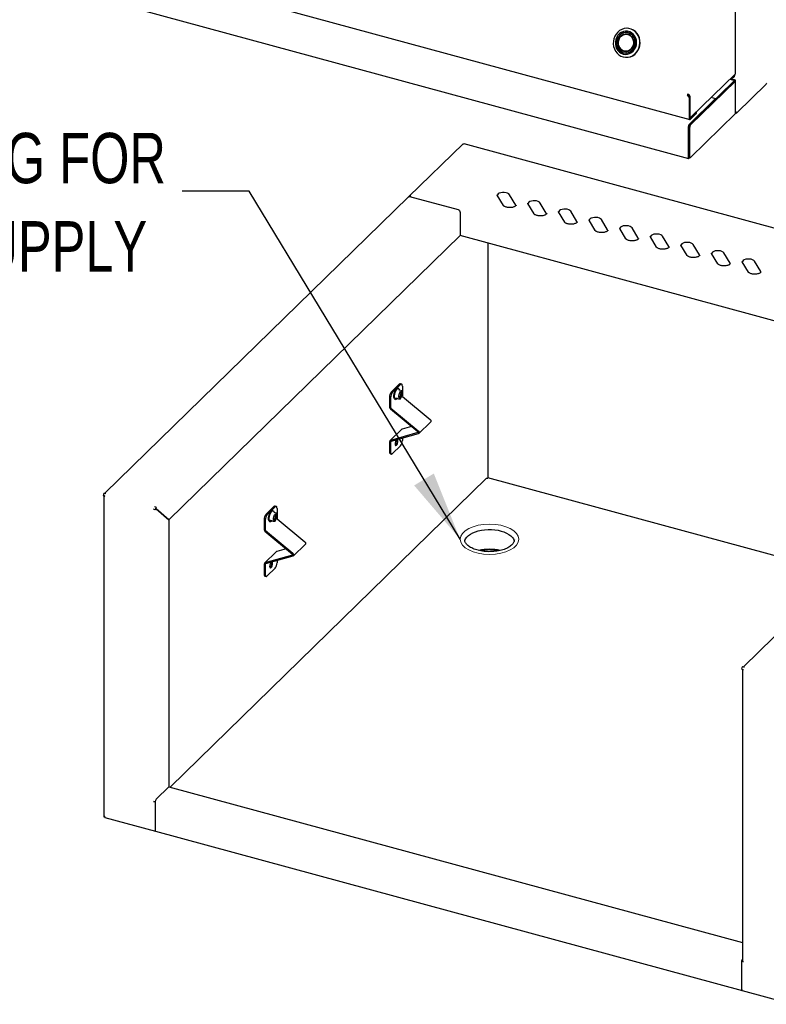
# Model space of a CAD drawing. Header units: inches. Extents: x 35 to 165, y 14 to 115.
# Tile 32 of 48: x 124 to 141, y 62 to 84. Entities that reach past the tile are written whole.
import ezdxf

# ---------------------------------------------------------------- set-up
doc = ezdxf.new("R2010")
doc.units = ezdxf.units.IN
doc.header["$LTSCALE"] = 12
doc.header["$MEASUREMENT"] = 0
doc.layers.add('FORMAT', color=7, linetype='Continuous')
doc.styles.add('SLDTEXTSTYLE0', font='TXT', dxfattribs={"width": 0.75})
doc.dimstyles.new('SLDDIMSTYLE2', dxfattribs={"dimtxt": 0.18, "dimasz": 1.56, "dimexe": 0, "dimexo": 0.0625, "dimgap": 0, "dimtad": 0, "dimtih": 1, "dimtoh": 1, "dimdec": 0, "dimrnd": 1e-09, "dimzin": 0, "dimdsep": 46, "dimlunit": 5, "dimtxsty": 'Standard', "dimsah": 1, "dimcen": 0.09, "dimadec": 0, "dimazin": 0, "dimtfac": 1.56, "dimtdec": 0, "dimtofl": 0, "dimtmove": 0, "dimatfit": 3, "dimfxl": 0, "dimfrac": 2, "dimtolj": 1, "dimtzin": 0, "dimarcsym": 0})

# ---------------------------------------------------------------- blocks, each defined once
blk = doc.blocks.new('SW_NOTE_0_12')
at = {"layer": 'FORMAT', "color": 0, "char_height": 1.125, "attachment_point": 3, "style": 'SLDTEXTSTYLE0'}
for s, insert in [('%%c', (-14.536, 1.299)), ('1-1/2 OPENING FOR', (-0.363, 1.299)), ('ELECTRICAL SUPPLY', (-0.782, -0.673))]:
    blk.add_mtext(s, dxfattribs=dict(at, insert=insert))

msp = doc.modelspace()

# ---------------------------------------------------------------- hatches: boundary and pattern name
at = {"layer": 'FORMAT'}
h = msp.add_hatch(dxfattribs=at)
h.set_pattern_fill('ANSI31', color=256, scale=0.75, style=0)
edge = h.paths.add_edge_path(flags=0)
edge.add_ellipse((134.6969, 72.8223), major_axis=(0.6563, 0), ratio=0.5150381, start_angle=0, end_angle=0)

# ---------------------------------------------------------------- linework, layer by layer
at = {"color": 7, "linetype": 'Continuous', "lineweight": 25}
for p, q in [((124.908, 86.0729), (139.1692, 82.197)), ((124.9303, 85.1871), (139.1411, 81.3249)), ((140.1912, 83.2251), (140.1912, 85.0419)), ((137.7975, 84.1381), (137.7639, 84.1409)), ((137.7899, 84.235), (137.7857, 84.2354)), ((137.8175, 84.0905), (137.7956, 84.0973)), ((137.8306, 84.0858), (137.8175, 84.0905)), ((137.7254, 83.6848), (137.759, 83.682)), ((137.7311, 83.5881), (137.7353, 83.5877)), ((137.7324, 83.6845), (137.7462, 83.6813)), ((137.745, 83.7211), (137.7539, 83.7185)), ((137.764, 83.7225), (137.7867, 83.7256)), ((137.7867, 83.7256), (137.8004, 83.728)), ((140.1861, 83.2144), (139.1966, 82.2487)), ((140.1452, 83.138), (140.1589, 83.1513)), ((140.154, 83.1831), (140.154, 83.1602)), ((140.1676, 83.1964), (140.1676, 83.1736)), ((139.1638, 82.0833), (140.1639, 83.0594)), ((139.189, 82.0764), (140.1891, 83.0525)), ((140.1577, 83.0698), (140.064, 83.0953)), ((140.171, 83.0828), (140.0773, 83.1082)), ((140.1034, 83.1338), (140.1125, 83.1313)), ((140.1942, 82.3397), (140.1942, 83.063)), ((140.2193, 82.3469), (140.8796, 82.9914)), ((139.121, 82.7446), (139.1347, 82.7579)), ((139.1602, 82.696), (139.121, 82.7446)), ((139.1471, 82.7425), (139.1738, 82.7094)), ((139.1489, 82.736), (139.1748, 82.7289)), ((139.1738, 82.7094), (139.1602, 82.696)), ((139.1738, 82.7094), (139.1738, 82.2329)), ((139.1748, 82.2675), (139.1748, 82.7289)), ((139.1553, 82.0877), (139.7388, 82.6572)), ((139.1602, 82.696), (139.1602, 82.2195)), ((139.7502, 82.6619), (139.6484, 82.6896)), ((139.1808, 82.2268), (139.3133, 82.3562)), ((139.1808, 82.2018), (139.3133, 82.3311)), ((139.189, 81.3532), (140.1891, 82.3293)), ((139.3187, 82.3423), (139.3187, 82.3674)), ((139.1738, 82.2465), (139.1843, 82.2437)), ((139.135, 82.0306), (139.135, 81.3402)), ((139.142, 82.0217), (139.142, 81.3789)), ((139.1672, 82.0149), (139.1672, 81.372)), ((134.105, 81.6547), (132.897, 80.4756)), ((149.4839, 77.4825), (134.1313, 81.6551)), ((139.1483, 81.3568), (139.1483, 81.3532)), ((139.1496, 81.3545), (139.1496, 81.3558)), ((139.1515, 81.355), (139.1768, 81.3481)), ((135.0077, 80.2769), (134.8692, 80.5076)), ((135.2819, 80.2884), (135.1435, 80.5191)), ((132.8885, 80.4673), (126.1079, 73.8492)), ((134.0027, 80.1789), (132.9189, 80.4735)), ((135.2874, 80.2747), (135.2819, 80.2884)), ((135.6917, 80.091), (135.5533, 80.3217)), ((135.966, 80.1025), (135.8275, 80.3332)), ((134.0412, 80.1311), (134.0412, 79.6059)), ((135.9715, 80.0888), (135.966, 80.1025)), ((136.3758, 79.9051), (136.2373, 80.1358)), ((136.65, 79.9166), (136.5116, 80.1473)), ((136.6555, 79.9029), (136.65, 79.9166)), ((137.0598, 79.7192), (136.9213, 79.9499)), ((137.3341, 79.7307), (137.1956, 79.9613)), ((137.3396, 79.717), (137.3341, 79.7307)), ((137.7438, 79.5333), (137.6054, 79.764)), ((138.0181, 79.5448), (137.8797, 79.7754)), ((134.0412, 79.6059), (127.5362, 73.2569)), ((146.7105, 76.1627), (134.0412, 79.6059)), ((134.6574, 79.4384), (134.6574, 74.1885)), ((138.0236, 79.5311), (138.0181, 79.5448)), ((138.4279, 79.3474), (138.2894, 79.578)), ((138.7021, 79.3589), (138.5637, 79.5895)), ((139.3862, 79.173), (139.2477, 79.4036)), ((138.7076, 79.3451), (138.7021, 79.3589)), ((139.1119, 79.1615), (138.9735, 79.3921)), ((139.796, 78.9756), (139.6575, 79.2062)), ((140.0702, 78.9871), (139.9318, 79.2177)), ((139.3917, 79.1592), (139.3862, 79.173)), ((140.0757, 78.9733), (140.0702, 78.9871)), ((140.48, 78.7897), (140.3416, 79.0203)), ((140.7543, 78.8012), (140.6158, 79.0318)), ((140.7598, 78.7874), (140.7543, 78.8012)), ((147.1497, 76.5914), (140.3691, 69.9733)), ((132.5063, 76.1146), (132.6813, 76.2854)), ((132.5315, 76.1077), (132.7065, 76.2785)), ((132.6664, 76.1918), (132.6525, 76.1956)), ((132.746, 76.1369), (132.6784, 76.1553)), ((132.7311, 76.2886), (132.7059, 76.2955)), ((132.7488, 76.046), (132.7488, 76.1333)), ((132.7503, 76.2409), (132.7503, 76.0213)), ((132.4626, 75.9915), (132.4626, 75.772)), ((132.4878, 75.9847), (132.4878, 75.7651)), ((132.5856, 75.9495), (132.5995, 75.9458)), ((132.5937, 75.9806), (132.5941, 75.9804)), ((132.5942, 75.9805), (132.6618, 75.9621)), ((132.6625, 75.962), (132.7036, 75.9585)), ((132.7073, 75.9606), (132.7484, 76.0444)), ((132.7569, 76.0084), (133.3692, 75.4994)), ((132.4818, 75.7344), (133.094, 75.2255)), ((132.4944, 75.7522), (133.1066, 75.2432)), ((133.1178, 75.185), (133.3803, 75.4412)), ((132.7332, 75.2768), (132.4707, 75.0206)), ((132.9525, 75.3431), (132.7443, 75.2832)), ((132.4626, 74.9999), (132.4626, 74.7804)), ((133.094, 75.2032), (132.4818, 75.027)), ((133.1066, 75.1786), (132.4944, 75.0024)), ((132.6266, 75.0254), (132.6247, 75.0399)), ((132.7503, 75.076), (132.7503, 75.0298)), ((132.4878, 74.9931), (132.4878, 74.7735)), ((132.5315, 74.7359), (132.7065, 74.9067)), ((132.59, 74.9251), (132.5938, 74.9284)), ((132.5938, 74.9284), (132.5985, 74.9337)), ((132.4817, 74.7326), (132.5069, 74.7258)), ((134.6287, 74.1838), (127.5614, 67.2858)), ((142.5076, 72.0605), (134.663, 74.1925)), ((126.0679, 73.7974), (126.1064, 73.787)), ((126.0832, 73.7933), (126.0832, 66.6233)), ((126.0882, 73.8545), (126.1267, 73.8441)), ((127.2287, 73.482), (127.1902, 73.4924)), ((127.249, 73.5391), (127.2105, 73.5495)), ((127.242, 73.4949), (127.2287, 73.482)), ((127.2421, 73.4955), (127.249, 73.4995)), ((127.249, 73.4995), (127.2427, 73.5012)), ((127.2502, 73.503), (127.2436, 73.5048)), ((127.2502, 73.503), (127.2477, 73.5146)), ((127.249, 73.5146), (127.249, 73.5391)), ((127.249, 73.4995), (127.535, 73.2534)), ((127.5362, 73.2569), (127.2502, 73.503)), ((129.7061, 73.3815), (129.8812, 73.5523)), ((129.7314, 73.3747), (129.9064, 73.5455)), ((129.8662, 73.4588), (129.8523, 73.4626)), ((129.931, 73.5556), (129.9057, 73.5624)), ((129.9501, 73.5078), (129.9501, 73.2883)), ((127.5362, 73.2569), (127.5285, 73.259)), ((127.535, 73.2534), (127.535, 67.293)), ((129.6624, 73.2584), (129.6624, 73.0389)), ((129.6876, 73.2516), (129.6876, 73.032)), ((129.7935, 73.2475), (129.794, 73.2474)), ((129.794, 73.2475), (129.8617, 73.2291)), ((129.9459, 73.4038), (129.8782, 73.4222)), ((129.9071, 73.2276), (129.9483, 73.3113)), ((129.9486, 73.313), (129.9486, 73.4002)), ((129.9568, 73.2753), (130.569, 72.7664)), ((129.7854, 73.2165), (129.7994, 73.2127)), ((129.8623, 73.229), (129.9034, 73.2255)), ((129.6816, 73.0014), (130.2939, 72.4924)), ((129.6942, 73.0191), (130.3065, 72.5101)), ((134.142, 72.8047), (134.1419, 72.8094)), ((130.1523, 72.6101), (129.9441, 72.5502)), ((130.3176, 72.4519), (130.5801, 72.7082)), ((129.933, 72.5438), (129.6705, 72.2875)), ((130.2939, 72.4701), (129.6816, 72.2939)), ((130.3065, 72.4455), (129.6942, 72.2694)), ((129.6624, 72.2669), (129.6624, 72.0473)), ((129.6876, 72.26), (129.6876, 72.0405)), ((129.7314, 72.0028), (129.9064, 72.1736)), ((129.7899, 72.1921), (129.7937, 72.1954)), ((129.7937, 72.1954), (129.7984, 72.2006)), ((129.8265, 72.2924), (129.8245, 72.3068)), ((129.9501, 72.343), (129.9501, 72.2967)), ((129.6816, 71.9996), (129.7068, 71.9927)), ((140.3495, 69.9786), (140.3879, 69.9682)), ((140.3292, 69.9215), (140.3676, 69.9111)), ((140.3444, 69.9174), (140.3444, 63.4031)), ((127.249, 67.0139), (127.535, 67.293)), ((127.535, 67.293), (140.3444, 63.8117)), ((127.2287, 66.9542), (127.1902, 66.9647)), ((127.2287, 66.9568), (127.2287, 66.3242)), ((127.2287, 66.9542), (127.2287, 66.3242)), ((126.0882, 66.6222), (126.1134, 66.6153)), ((126.1053, 66.6098), (127.2376, 66.302)), ((127.2376, 66.302), (140.338, 62.7416)), ((140.3425, 63.4068), (140.3292, 63.3938)), ((140.3292, 62.7638), (140.3292, 63.3964)), ((140.3676, 63.3833), (140.3292, 63.3938)), ((140.3292, 62.7638), (140.3292, 63.3938)), ((140.3425, 63.4068), (140.3425, 63.4093)), ((140.3444, 63.4062), (140.3425, 63.4068)), ((140.338, 62.7416), (141.4704, 62.4339))]:
    msp.add_line(p, q, dxfattribs=at)
at = {"color": 7, "linetype": 'Continuous', "lineweight": 25, "flags": 128}
for points in [[(137.6826, 83.5966), (137.7351, 83.5877), (137.7884, 83.5893), (137.8407, 83.6012), (137.8903, 83.6231), (137.9357, 83.6542), (137.9754, 83.6936), (138.0082, 83.7401), (138.0329, 83.792), (138.0488, 83.8478), (138.0553, 83.9057), (138.0523, 83.9638), (138.0399, 84.0201), (138.0184, 84.073), (137.9886, 84.1207), (137.9513, 84.1617), (137.9079, 84.1947), (137.8596, 84.2185), (137.8081, 84.2325), (137.755, 84.2362), (137.7021, 84.2295), (137.6509, 84.2125), (137.6031, 84.1859), (137.5604, 84.1504), (137.524, 84.1073), (137.4952, 84.0579), (137.4748, 84.0038), (137.4636, 83.9468), (137.4618, 83.8886), (137.4695, 83.8311), (137.4866, 83.7763), (137.5123, 83.7258), (137.546, 83.6813), (137.5865, 83.6441), (137.6325, 83.6156), (137.6826, 83.5966)], [(137.6841, 83.6611), (137.7316, 83.6536), (137.7795, 83.6569), (137.8261, 83.6705), (137.8693, 83.6942), (137.9075, 83.7267), (137.9389, 83.7669), (137.9624, 83.8131), (137.977, 83.8633), (137.9821, 83.9156), (137.9775, 83.9677), (137.9633, 84.0177), (137.9402, 84.0633), (137.909, 84.1027), (137.8712, 84.1344), (137.8282, 84.1571), (137.7817, 84.1697), (137.7337, 84.1718), (137.6862, 84.1633), (137.6411, 84.1446), (137.6002, 84.1163), (137.5652, 84.0798), (137.5376, 84.0364), (137.5185, 83.9879), (137.5086, 83.9364), (137.5084, 83.8839), (137.5178, 83.8326), (137.5366, 83.7846), (137.5638, 83.7418), (137.5985, 83.7061), (137.6391, 83.6788), (137.6841, 83.6611)], [(137.6906, 83.688), (137.7359, 83.6813), (137.7817, 83.6854), (137.8257, 83.7001), (137.8659, 83.7248), (137.9005, 83.7583), (137.9277, 83.799), (137.9464, 83.8451), (137.9557, 83.8943), (137.9551, 83.9443), (137.9447, 83.9929), (137.9249, 84.0378), (137.8967, 84.0768), (137.8614, 84.1082), (137.8206, 84.1304), (137.7763, 84.1424), (137.7305, 84.1437), (137.6853, 84.1343), (137.643, 84.1144), (137.6054, 84.0852), (137.5743, 84.0478), (137.5511, 84.0042), (137.5371, 83.9563), (137.5327, 83.9064), (137.5382, 83.8568), (137.5534, 83.8098), (137.5776, 83.7676), (137.6095, 83.7322), (137.6478, 83.7052), (137.6906, 83.688)], [(137.6913, 83.6909), (137.736, 83.6842), (137.7812, 83.6883), (137.8246, 83.7028), (137.8644, 83.7272), (137.8985, 83.7603), (137.9254, 83.8005), (137.9439, 83.8459), (137.953, 83.8945), (137.9525, 83.9439), (137.9422, 83.9919), (137.9226, 84.0362), (137.8948, 84.0747), (137.8599, 84.1057), (137.8196, 84.1276), (137.7759, 84.1395), (137.7307, 84.1408), (137.6861, 84.1314), (137.6443, 84.1119), (137.6071, 84.083), (137.5764, 84.0461), (137.5536, 84.0031), (137.5397, 83.9558), (137.5354, 83.9065), (137.5409, 83.8575), (137.5559, 83.8111), (137.5797, 83.7694), (137.6112, 83.7345), (137.649, 83.7079), (137.6913, 83.6909)], [(137.699, 83.7231), (137.7402, 83.7174), (137.7815, 83.7222), (137.8209, 83.7373), (137.8562, 83.7618), (137.8855, 83.7945), (137.9071, 83.8336), (137.92, 83.877), (137.9235, 83.9222), (137.9173, 83.967), (137.9018, 84.0089), (137.8779, 84.0456), (137.8467, 84.0751), (137.8101, 84.0959), (137.7699, 84.1068), (137.7284, 84.1073), (137.6877, 84.0972), (137.6502, 84.0773), (137.6177, 84.0485), (137.592, 84.0123), (137.5746, 83.9708), (137.5664, 83.9262), (137.5677, 83.8809), (137.5786, 83.8373), (137.5985, 83.7977), (137.6262, 83.7644), (137.6604, 83.7391), (137.699, 83.7231)], [(137.7901, 84.0989), (137.828, 84.0832), (137.8614, 84.0584), (137.8886, 84.0257), (137.9081, 83.9869), (137.9188, 83.9442), (137.9201, 83.8997), (137.9121, 83.856), (137.895, 83.8153), (137.8698, 83.7799), (137.838, 83.7516), (137.8011, 83.732), (137.7613, 83.7222), (137.7206, 83.7227), (137.6812, 83.7334), (137.6453, 83.7537), (137.6147, 83.7827), (137.5912, 83.8187), (137.5761, 83.8597), (137.57, 83.9036), (137.5734, 83.948), (137.5861, 83.9905), (137.6073, 84.0288), (137.636, 84.0609), (137.6706, 84.085), (137.7092, 84.0998), (137.7498, 84.1045), (137.7901, 84.0989)], [(137.7003, 83.7282), (137.7418, 83.7227), (137.7836, 83.7281), (137.8231, 83.7443), (137.858, 83.7703), (137.8863, 83.8046), (137.9064, 83.8452), (137.9171, 83.8897), (137.9178, 83.9356), (137.9084, 83.9801), (137.8895, 84.0207), (137.8622, 84.0551), (137.8281, 84.0812), (137.7891, 84.0975), (137.7475, 84.1031), (137.7058, 84.0976), (137.6663, 84.0814), (137.6314, 84.0554), (137.603, 84.0211), (137.5829, 83.9805), (137.5722, 83.936), (137.5715, 83.8902), (137.5809, 83.8456), (137.5998, 83.805), (137.6271, 83.7706), (137.6613, 83.7445), (137.7003, 83.7282)], [(137.7353, 83.5877), (137.7393, 83.5874), (137.7926, 83.5889), (137.8449, 83.6008), (137.8945, 83.6227), (137.9399, 83.6539), (137.9796, 83.6933), (138.0124, 83.7397), (138.0371, 83.7917), (138.053, 83.8475), (138.0595, 83.9054), (138.0565, 83.9634), (138.0441, 84.0198), (138.0226, 84.0727), (137.9927, 84.1204), (137.9555, 84.1614), (137.9121, 84.1943), (137.8638, 84.2182), (137.8123, 84.2322), (137.7899, 84.235)], [(137.785, 84.1409), (137.7722, 84.1402), (137.7721, 84.1402)], [(137.7884, 84.1031), (137.7833, 84.1026), (137.7772, 84.1018)], [(140.1639, 83.0594), (140.165, 83.0608), (140.1656, 83.0623), (140.1656, 83.0638), (140.165, 83.0653), (140.1638, 83.0667), (140.1622, 83.0679), (140.1601, 83.069), (140.1577, 83.0698)], [(140.1891, 83.0525), (140.1924, 83.0566), (140.194, 83.0609), (140.1939, 83.0653), (140.1922, 83.0696), (140.1889, 83.0736), (140.1841, 83.0773), (140.1781, 83.0804), (140.171, 83.0828)], [(139.7541, 82.6594), (139.7531, 82.6603), (139.75, 82.662), (139.7465, 82.662), (139.7427, 82.6604), (139.7388, 82.6572)], [(139.1966, 82.2487), (139.1924, 82.2453), (139.1883, 82.2436), (139.1845, 82.2436), (139.1812, 82.2454), (139.1784, 82.2488), (139.1764, 82.2538), (139.1752, 82.2601), (139.1748, 82.2675)], [(139.1602, 82.2195), (139.1606, 82.2125), (139.1617, 82.2066), (139.1637, 82.2019), (139.1662, 82.1986), (139.1693, 82.197), (139.1729, 82.1969), (139.1768, 82.1986), (139.1808, 82.2018)], [(139.1738, 82.2329), (139.174, 82.2305), (139.1744, 82.2285), (139.175, 82.2269), (139.1759, 82.2258), (139.1769, 82.2252), (139.1781, 82.2252), (139.1795, 82.2258), (139.1808, 82.2268)], [(139.135, 81.3402), (139.136, 81.3314), (139.1391, 81.326), (139.1436, 81.3249), (139.149, 81.3281), (139.1543, 81.3353), (139.1588, 81.3453), (139.161, 81.3524)], [(139.1483, 81.3532), (139.1483, 81.3527), (139.1485, 81.3525), (139.1487, 81.3524), (139.149, 81.3526), (139.1492, 81.3529), (139.1494, 81.3534), (139.1496, 81.354), (139.1496, 81.3545)], [(139.1672, 81.372), (139.1676, 81.3646), (139.1688, 81.3582), (139.1709, 81.3533), (139.1736, 81.3498), (139.1769, 81.3481), (139.1807, 81.3481), (139.1848, 81.3498), (139.189, 81.3532)], [(135.1435, 80.5191), (135.1263, 80.5377), (135.0997, 80.5531), (135.0657, 80.564), (135.0272, 80.5695), (134.9871, 80.5692), (134.9489, 80.5631), (134.9155, 80.5517), (134.8898, 80.536), (134.8737, 80.5171), (134.8696, 80.5069)], [(135.8275, 80.3332), (135.8104, 80.3518), (135.7837, 80.3672), (135.7498, 80.3781), (135.7112, 80.3836), (135.6712, 80.3833), (135.6329, 80.3772), (135.5996, 80.3658), (135.5738, 80.3501), (135.5577, 80.3312), (135.5537, 80.321)], [(136.5116, 80.1473), (136.4944, 80.1659), (136.4678, 80.1813), (136.4338, 80.1922), (136.3952, 80.1977), (136.3552, 80.1974), (136.317, 80.1913), (136.2836, 80.1799), (136.2578, 80.1641), (136.2417, 80.1453), (136.2379, 80.1356)], [(137.1956, 79.9613), (137.1785, 79.98), (137.1518, 79.9954), (137.1178, 80.0063), (137.0793, 80.0118), (137.0393, 80.0115), (137.001, 80.0054), (136.9677, 79.994), (136.9419, 79.9782), (136.9258, 79.9594), (136.9219, 79.9497)], [(137.8797, 79.7754), (137.8625, 79.7941), (137.8359, 79.8095), (137.8019, 79.8204), (137.7633, 79.8259), (137.7233, 79.8256), (137.6851, 79.8195), (137.6517, 79.8081), (137.6259, 79.7923), (137.6098, 79.7735), (137.6059, 79.7638)], [(138.5637, 79.5895), (138.5465, 79.6082), (138.5199, 79.6235), (138.4859, 79.6344), (138.4474, 79.64), (138.4073, 79.6397), (138.3691, 79.6336), (138.3357, 79.6222), (138.31, 79.6064), (138.2939, 79.5876), (138.2899, 79.5773)], [(139.2477, 79.4036), (139.2306, 79.4223), (139.204, 79.4376), (139.17, 79.4485), (139.1314, 79.4541), (139.0914, 79.4538), (139.0531, 79.4477), (139.0198, 79.4363), (138.994, 79.4205), (138.9779, 79.4016), (138.9739, 79.3914)], [(139.9318, 79.2177), (139.9146, 79.2363), (139.888, 79.2517), (139.854, 79.2626), (139.8155, 79.2682), (139.7754, 79.2679), (139.7372, 79.2618), (139.7038, 79.2504), (139.6781, 79.2346), (139.6619, 79.2157), (139.6581, 79.206)], [(140.6158, 79.0318), (140.5987, 79.0504), (140.572, 79.0658), (140.5381, 79.0767), (140.4995, 79.0822), (140.4595, 79.082), (140.4212, 79.0759), (140.3879, 79.0645), (140.3621, 79.0487), (140.346, 79.0298), (140.342, 79.0196)], [(132.5856, 75.9495), (132.5754, 75.9557), (132.5654, 75.9728), (132.5602, 75.9989), (132.5602, 76.0314), (132.5654, 76.0677), (132.5754, 76.1043), (132.5893, 76.1382), (132.6058, 76.1662), (132.6235, 76.1859), (132.6408, 76.1955), (132.6525, 76.1956)], [(132.6406, 75.9679), (132.6374, 75.9642), (132.6197, 75.9493), (132.6032, 75.9451), (132.5893, 75.9519), (132.5794, 75.9691), (132.5741, 75.9951), (132.5741, 76.0277), (132.5794, 76.0639), (132.5893, 76.1006), (132.6032, 76.1344), (132.6197, 76.1624), (132.6374, 76.1821), (132.6547, 76.1917), (132.6701, 76.1905), (132.6821, 76.1783), (132.6898, 76.1565), (132.6906, 76.1519)], [(132.744, 76.0845), (132.7415, 76.0577), (132.7344, 76.0296), (132.7236, 76.0042), (132.7106, 75.9847), (132.6972, 75.9739), (132.6851, 75.9731), (132.676, 75.9826), (132.6711, 76.0009), (132.6711, 76.0257), (132.676, 76.0536), (132.6851, 76.0809), (132.6972, 76.1037), (132.7106, 76.1191), (132.7236, 76.125), (132.7344, 76.1206), (132.7415, 76.1064), (132.744, 76.0845)], [(132.6749, 75.9852), (132.6874, 75.9929), (132.7001, 76.01), (132.7109, 76.0338), (132.7181, 76.0606), (132.7206, 76.0865), (132.7181, 76.1074), (132.7114, 76.1196)], [(132.7164, 76.1218), (132.723, 76.1093), (132.7257, 76.0873), (132.723, 76.0601), (132.7154, 76.0318), (132.7041, 76.0068), (132.6907, 75.9888), (132.6782, 75.9809)], [(132.7503, 76.2409), (132.7494, 76.2557), (132.747, 76.2684), (132.7429, 76.2783), (132.7375, 76.2852), (132.7308, 76.2887), (132.7233, 76.2888), (132.7151, 76.2853), (132.7065, 76.2785)], [(132.7389, 76.0837), (132.7363, 76.1057), (132.7287, 76.1191), (132.7236, 76.1219)], [(132.6843, 75.9771), (132.6905, 75.977), (132.7039, 75.9852), (132.7173, 76.0032), (132.7287, 76.0282), (132.7363, 76.0565), (132.7389, 76.0837)], [(133.3692, 75.4994), (133.3771, 75.4913), (133.3832, 75.4819), (133.3871, 75.4719), (133.3884, 75.4619), (133.3871, 75.4526), (133.3832, 75.4446), (133.3803, 75.4412)], [(133.094, 75.2255), (133.0968, 75.2227), (133.0989, 75.2194), (133.1002, 75.216), (133.1007, 75.2125), (133.1002, 75.2093), (133.0989, 75.2066), (133.0968, 75.2045), (133.094, 75.2032)], [(133.1066, 75.2432), (133.1146, 75.2351), (133.1207, 75.2257), (133.1246, 75.2157), (133.1259, 75.2057), (133.1246, 75.1964), (133.1207, 75.1884), (133.1146, 75.1824), (133.1066, 75.1786)], [(132.614, 75.0368), (132.6064, 75.0255), (132.5958, 75.002), (132.5886, 74.9755), (132.5861, 74.9499), (132.5886, 74.9292), (132.5958, 74.9166), (132.6064, 74.9139), (132.619, 74.9216), (132.6316, 74.9385), (132.6423, 74.962), (132.6494, 74.9885), (132.6519, 75.0141), (132.6519, 75.0141)], [(132.6519, 75.0141), (132.6494, 75.0348), (132.6442, 75.0455)], [(132.4878, 74.7735), (132.4886, 74.7587), (132.4911, 74.746), (132.4951, 74.7361), (132.5006, 74.7292), (132.5072, 74.7257), (132.5148, 74.7256), (132.523, 74.7291), (132.5315, 74.7359)], [(129.7854, 73.2165), (129.7752, 73.2226), (129.7652, 73.2398), (129.76, 73.2658), (129.76, 73.2984), (129.7652, 73.3346), (129.7752, 73.3713), (129.7891, 73.4051), (129.8056, 73.4332), (129.8233, 73.4529), (129.8406, 73.4625), (129.8523, 73.4626)], [(129.9501, 73.5078), (129.9493, 73.5227), (129.9468, 73.5353), (129.9427, 73.5453), (129.9373, 73.5521), (129.9307, 73.5557), (129.9231, 73.5557), (129.9149, 73.5523), (129.9064, 73.5455)], [(129.8405, 73.2348), (129.8372, 73.2311), (129.8195, 73.2163), (129.803, 73.2121), (129.7892, 73.2188), (129.7792, 73.236), (129.774, 73.262), (129.774, 73.2946), (129.7792, 73.3308), (129.7892, 73.3675), (129.803, 73.4014), (129.8195, 73.4294), (129.8372, 73.4491), (129.8545, 73.4587), (129.8699, 73.4574), (129.882, 73.4453), (129.8896, 73.4235), (129.8905, 73.4189)], [(129.9438, 73.3514), (129.9414, 73.3246), (129.9342, 73.2966), (129.9235, 73.2711), (129.9105, 73.2516), (129.897, 73.2408), (129.8849, 73.2401), (129.8758, 73.2495), (129.871, 73.2679), (129.871, 73.2927), (129.8758, 73.3206), (129.8849, 73.3478), (129.897, 73.3707), (129.9105, 73.3861), (129.9235, 73.392), (129.9342, 73.3875), (129.9414, 73.3734), (129.9438, 73.3514)], [(129.8747, 73.2522), (129.8872, 73.2599), (129.8999, 73.277), (129.9107, 73.3007), (129.9179, 73.3276), (129.9204, 73.3534), (129.9179, 73.3743), (129.9113, 73.3866)], [(129.9163, 73.3887), (129.9228, 73.3762), (129.9255, 73.3542), (129.9228, 73.327), (129.9152, 73.2988), (129.9039, 73.2737), (129.8905, 73.2558), (129.878, 73.2478)], [(129.8841, 73.2441), (129.8904, 73.244), (129.9038, 73.2522), (129.9172, 73.2701), (129.9285, 73.2952), (129.9361, 73.3234), (129.9388, 73.3506)], [(129.9388, 73.3506), (129.9361, 73.3726), (129.9285, 73.3861), (129.9234, 73.3888)], [(134.1439, 72.7767), (134.1477, 72.7939), (134.1636, 72.832), (134.1895, 72.8687), (134.2249, 72.9032), (134.269, 72.9349), (134.3211, 72.9632), (134.3803, 72.9876), (134.4453, 73.0076), (134.515, 73.0229), (134.5881, 73.0331), (134.6632, 73.0381), (134.7389, 73.0378), (134.8139, 73.0322), (134.8867, 73.0214), (134.9559, 73.0056)], [(134.9559, 73.0056), (135.0204, 72.9851), (135.0788, 72.9603), (135.13, 72.9316), (135.1733, 72.8995), (135.2076, 72.8647), (135.2324, 72.8279), (135.2473, 72.7896), (135.2503, 72.7743)], [(130.569, 72.7664), (130.577, 72.7583), (130.5831, 72.7489), (130.5869, 72.7388), (130.5882, 72.7288), (130.5869, 72.7195), (130.5831, 72.7116), (130.5801, 72.7082)], [(130.2939, 72.4924), (130.2966, 72.4896), (130.2987, 72.4864), (130.3001, 72.4829), (130.3005, 72.4795), (130.3001, 72.4763), (130.2987, 72.4735), (130.2966, 72.4714), (130.2939, 72.4701)], [(130.3065, 72.5101), (130.3144, 72.502), (130.3206, 72.4927), (130.3244, 72.4826), (130.3257, 72.4726), (130.3244, 72.4633), (130.3206, 72.4554), (130.3144, 72.4493), (130.3065, 72.4455)], [(129.8138, 72.3038), (129.8063, 72.2925), (129.7956, 72.269), (129.7885, 72.2424), (129.786, 72.2168), (129.7885, 72.1962), (129.7956, 72.1835), (129.8063, 72.1808), (129.8189, 72.1885), (129.8315, 72.2054), (129.8421, 72.2289), (129.8493, 72.2555), (129.8518, 72.2811), (129.8518, 72.2811)], [(129.8518, 72.2811), (129.8493, 72.3017), (129.844, 72.3125)], [(129.6876, 72.0405), (129.6884, 72.0256), (129.6909, 72.013), (129.695, 72.003), (129.7004, 71.9962), (129.707, 71.9926), (129.7146, 71.9926), (129.7228, 71.996), (129.7314, 72.0028)], [(127.2287, 66.3242), (127.2291, 66.3173), (127.2303, 66.3114), (127.2321, 66.3068), (127.2347, 66.3036), (127.2376, 66.302)], [(140.3676, 63.3833), (140.362, 63.3851), (140.357, 63.3874), (140.3527, 63.39), (140.3493, 63.3929), (140.3467, 63.396), (140.3451, 63.3993), (140.3444, 63.4027), (140.3444, 63.4031)], [(140.3292, 62.7638), (140.3295, 62.7569), (140.3307, 62.751), (140.3326, 62.7464), (140.3351, 62.7432), (140.338, 62.7416)]]:
    msp.add_lwpolyline(points, dxfattribs=at)
at = {"color": 7, "linetype": 'Continuous', "lineweight": 25}
for centre, radius, start, end in [((140.1235, 83.1597), 0.0305, 248.8623, 0.92226), ((140.1374, 83.1726), 0.0303, 315.35447, 1.91129), ((140.1765, 83.2256), 0.0147, 310.64064, 357.99746), ((140.8596, 83.0111), 0.0281, 315.35447, 1.91129), ((139.2153, 82.7436), 0.0943, 166.06902, 179.37593), ((139.3032, 82.368), 0.0156, 310.64064, 357.99746), ((139.3032, 82.3429), 0.0156, 310.64064, 357.99746), ((140.1797, 82.3402), 0.0144, 310.64064, 357.99746), ((139.2239, 82.0312), 0.089, 140.51294, 180.34344), ((139.2378, 82.0223), 0.0959, 140.51294, 180.34344), ((139.263, 82.0154), 0.0959, 140.51294, 180.34344), ((139.1655, 81.3744), 0.0239, 169.35156, 234.37442), ((132.909, 80.4439), 0.0311, 71.58383, 131.32619), ((133.9884, 80.128), 0.0528, 3.39156, 74.33381), ((132.6543, 75.9927), 0.1917, 140.51294, 180.34344), ((132.6795, 75.9858), 0.1917, 140.51294, 180.34344), ((132.7018, 76.2705), 0.0254, 80.73183, 143.96753), ((132.7451, 76.1333), 0.00375, 0, 74.79549), ((132.5952, 75.982), 0.0018, 167.09228, 236.6337), ((132.6628, 75.9658), 0.00375, 254.79549, 265.17717), ((132.7039, 75.9623), 0.00375, 265.17717, 333.84646), ((132.7451, 76.046), 0.00375, 333.84646, 0), ((132.7678, 76.0221), 0.0175, 182.61272, 231.67564), ((132.5133, 75.7743), 0.0508, 182.61272, 231.67564), ((132.5053, 75.7659), 0.0175, 182.61272, 231.67564), ((132.7514, 75.258), 0.0262, 105.6211, 134.01712), ((132.4894, 75.0012), 0.0268, 106.40111, 182.78994), ((132.497, 74.9935), 0.00926, 106.40111, 182.78994), ((132.557, 74.9966), 0.0754, 295.0429, 33.77799), ((132.5586, 75.0286), 0.1917, 320.51294, 0.34344), ((132.5096, 74.7715), 0.0479, 169.35156, 234.37442), ((126.1569, 73.798), 0.089, 140.51294, 180.34344), ((127.3177, 73.4825), 0.089, 140.51294, 180.34344), ((127.2727, 73.4951), 0.0307, 140.51294, 180.34344), ((129.9017, 73.5374), 0.0254, 80.73183, 143.96753), ((129.8541, 73.2596), 0.1917, 140.51294, 180.34344), ((129.8793, 73.2527), 0.1917, 140.51294, 180.34344), ((129.795, 73.249), 0.0018, 167.09228, 236.6337), ((129.9449, 73.4002), 0.00375, 0, 74.79549), ((129.9449, 73.313), 0.00375, 333.84646, 0), ((129.9676, 73.2891), 0.0175, 182.61272, 231.67564), ((129.7131, 73.0412), 0.0508, 182.61272, 231.67564), ((129.7051, 73.0328), 0.0175, 182.61272, 231.67564), ((129.8626, 73.2327), 0.00375, 254.79549, 265.17717), ((129.9038, 73.2292), 0.00375, 265.17717, 333.84646), ((134.6969, 71.5125), 1.0859, 77.33232, 102.54028), ((134.6969, 71.5428), 1.0409, 79.15037, 101.07946), ((129.9512, 72.5249), 0.0262, 105.6211, 134.01712), ((129.6892, 72.2682), 0.0268, 106.40111, 182.78994), ((129.6968, 72.2605), 0.00926, 106.40111, 182.78994), ((129.7568, 72.2635), 0.0754, 295.0429, 33.77799), ((129.7584, 72.2955), 0.1917, 320.51294, 0.34344), ((129.7094, 72.0385), 0.0479, 169.35156, 234.37442), ((140.4181, 69.9221), 0.089, 140.51294, 180.34344), ((127.2106, 67.0423), 0.0802, 255.32049, 283.34345), ((127.3177, 66.9573), 0.089, 140.51294, 180.34344), ((127.2505, 66.3201), 0.0222, 169.35156, 234.37442), ((140.4258, 63.3952), 0.0967, 147.34734, 179.329), ((140.3766, 63.4088), 0.0342, 160.41494, 179.01705), ((140.351, 62.7597), 0.0222, 169.35156, 234.37442)]:
    msp.add_arc(centre, radius, start, end, dxfattribs=at)
for points in [[(139.1748, 82.7289), (139.1723, 82.7314), (139.1675, 82.7363), (139.154, 82.7456), (139.1385, 82.7557), (139.1287, 82.7628), (139.1238, 82.7663)], [(139.1489, 82.736), (139.1484, 82.7382), (139.1474, 82.7426), (139.1439, 82.7499), (139.1411, 82.755), (139.1396, 82.7576)]]:
    msp.add_open_spline(points, degree=3, dxfattribs=at)
for points, knots in [([(140.1939, 82.3376), (140.1965, 82.3375), (140.2047, 82.3372), (140.2163, 82.3432), (140.2266, 82.3543), (140.2288, 82.3647), (140.2298, 82.37)], [0, 0, 0, 0, 0.1395002, 0.4263335, 0.7131667, 1, 1, 1, 1]), ([(140.2298, 82.37), (140.2266, 82.3667), (140.2201, 82.3601), (140.2066, 82.3538), (140.1975, 82.3522), (140.1942, 82.3516)], [0, 0, 0, 0, 0.38550136, 0.77100272, 1, 1, 1, 1]), ([(134.1055, 81.6542), (134.1058, 81.6548), (134.1071, 81.6571), (134.1138, 81.6565), (134.1203, 81.6518), (134.1236, 81.6494)], [0, 0, 0, 0, 0.1369424, 0.5684712, 1, 1, 1, 1]), ([(134.1236, 81.6494), (134.1255, 81.6519), (134.1284, 81.6557), (134.1304, 81.6546), (134.131, 81.6543)], [0, 0, 0, 0, 0.6580014, 1, 1, 1, 1]), ([(134.8692, 80.5076), (134.8685, 80.509), (134.8668, 80.512), (134.8669, 80.5136), (134.8669, 80.5144)], [0, 0, 0, 0, 0.4764154, 1, 1, 1, 1]), ([(132.9392, 80.4933), (132.9324, 80.4924), (132.919, 80.4907), (132.9009, 80.4809), (132.8926, 80.4704), (132.8885, 80.4652)], [0, 0, 0, 0, 0.334319, 0.668638, 1, 1, 1, 1]), ([(132.9218, 80.4727), (132.9241, 80.4765), (132.9293, 80.4853), (132.9356, 80.4904), (132.9392, 80.4933)], [0, 0, 0, 0, 0.4398391, 1, 1, 1, 1]), ([(135.29, 80.284), (135.2901, 80.2839), (135.2903, 80.2821), (135.2886, 80.2779), (135.2802, 80.267), (135.2632, 80.2548), (135.2383, 80.2436), (135.2073, 80.235), (135.1721, 80.23), (135.135, 80.2293), (135.0985, 80.233), (135.0654, 80.2407), (135.0381, 80.2515), (135.0189, 80.2637), (135.0106, 80.2724), (135.0082, 80.2761), (135.0077, 80.2769)], [0, 0, 0, 0, 0.0066039, 0.0885771, 0.1636884, 0.2438073, 0.3236635, 0.4051321, 0.4882834, 0.572436, 0.6568375, 0.7405513, 0.822786, 0.9029153, 0.9781076, 1, 1, 1, 1]), ([(135.5533, 80.3217), (135.5525, 80.3231), (135.5509, 80.3261), (135.551, 80.3277), (135.551, 80.3285)], [0, 0, 0, 0, 0.4764154, 1, 1, 1, 1]), ([(135.9741, 80.0981), (135.9741, 80.098), (135.9744, 80.0962), (135.9727, 80.092), (135.9643, 80.0811), (135.9473, 80.0689), (135.9223, 80.0577), (135.8914, 80.0491), (135.8562, 80.0441), (135.819, 80.0434), (135.7825, 80.0471), (135.7495, 80.0548), (135.7222, 80.0656), (135.7029, 80.0778), (135.6946, 80.0865), (135.6922, 80.0902), (135.6917, 80.091)], [0, 0, 0, 0, 0.0066039, 0.0885771, 0.1636884, 0.2438073, 0.3236635, 0.4051321, 0.4882834, 0.572436, 0.6568375, 0.7405513, 0.822786, 0.9029153, 0.9781076, 1, 1, 1, 1]), ([(136.2373, 80.1358), (136.2365, 80.1372), (136.2349, 80.1402), (136.235, 80.1418), (136.235, 80.1426)], [0, 0, 0, 0, 0.4764154, 1, 1, 1, 1]), ([(136.6581, 79.9122), (136.6582, 79.9121), (136.6584, 79.9103), (136.6567, 79.9061), (136.6483, 79.8952), (136.6313, 79.883), (136.6064, 79.8717), (136.5754, 79.8631), (136.5402, 79.8582), (136.503, 79.8575), (136.4666, 79.8611), (136.4335, 79.8689), (136.4062, 79.8797), (136.3869, 79.8919), (136.3786, 79.9006), (136.3763, 79.9043), (136.3758, 79.9051)], [0, 0, 0, 0, 0.0066039, 0.0885771, 0.1636884, 0.2438073, 0.3236635, 0.4051321, 0.4882834, 0.572436, 0.6568375, 0.7405513, 0.822786, 0.9029153, 0.9781076, 1, 1, 1, 1]), ([(136.9213, 79.9499), (136.9206, 79.9513), (136.919, 79.9543), (136.919, 79.9559), (136.9191, 79.9567)], [0, 0, 0, 0, 0.4764154, 1, 1, 1, 1]), ([(137.3422, 79.7263), (137.3422, 79.7262), (137.3425, 79.7243), (137.3407, 79.7202), (137.3324, 79.7093), (137.3154, 79.6971), (137.2904, 79.6858), (137.2595, 79.6772), (137.2242, 79.6723), (137.1871, 79.6716), (137.1506, 79.6752), (137.1175, 79.683), (137.0902, 79.6938), (137.071, 79.706), (137.0627, 79.7147), (137.0603, 79.7184), (137.0598, 79.7192)], [0, 0, 0, 0, 0.0066039, 0.0885771, 0.1636884, 0.2438073, 0.3236635, 0.4051321, 0.4882834, 0.572436, 0.6568375, 0.7405513, 0.822786, 0.9029153, 0.9781076, 1, 1, 1, 1]), ([(137.6054, 79.764), (137.6046, 79.7654), (137.603, 79.7684), (137.6031, 79.77), (137.6031, 79.7708)], [0, 0, 0, 0, 0.4764154, 1, 1, 1, 1]), ([(138.0262, 79.5404), (138.0262, 79.5403), (138.0265, 79.5384), (138.0248, 79.5343), (138.0164, 79.5234), (137.9994, 79.5112), (137.9745, 79.4999), (137.9435, 79.4913), (137.9083, 79.4864), (137.8711, 79.4857), (137.8347, 79.4893), (137.8016, 79.497), (137.7743, 79.5079), (137.755, 79.5201), (137.7467, 79.5288), (137.7444, 79.5325), (137.7438, 79.5333)], [0, 0, 0, 0, 0.00660391, 0.08857714, 0.16368838, 0.24380727, 0.32366351, 0.40513212, 0.48828338, 0.57243601, 0.65683754, 0.7405513, 0.82278598, 0.90291532, 0.9781076, 1, 1, 1, 1]), ([(138.2894, 79.578), (138.2887, 79.5795), (138.2871, 79.5825), (138.2871, 79.5841), (138.2872, 79.5849)], [0, 0, 0, 0, 0.4764154, 1, 1, 1, 1]), ([(138.9735, 79.3921), (138.9727, 79.3936), (138.9711, 79.3966), (138.9712, 79.3981), (138.9712, 79.399)], [0, 0, 0, 0, 0.4764154, 1, 1, 1, 1]), ([(138.7103, 79.3545), (138.7103, 79.3544), (138.7105, 79.3525), (138.7088, 79.3484), (138.7005, 79.3375), (138.6834, 79.3253), (138.6585, 79.314), (138.6275, 79.3054), (138.5923, 79.3005), (138.5552, 79.2997), (138.5187, 79.3034), (138.4856, 79.3111), (138.4583, 79.322), (138.4391, 79.3342), (138.4308, 79.3429), (138.4284, 79.3466), (138.4279, 79.3474)], [0, 0, 0, 0, 0.00660391, 0.08857714, 0.16368838, 0.24380727, 0.32366351, 0.40513212, 0.48828338, 0.57243601, 0.65683754, 0.7405513, 0.82278598, 0.90291532, 0.9781076, 1, 1, 1, 1]), ([(139.6575, 79.2062), (139.6567, 79.2077), (139.6551, 79.2106), (139.6552, 79.2122), (139.6552, 79.2131)], [0, 0, 0, 0, 0.47641545, 1, 1, 1, 1]), ([(139.3943, 79.1686), (139.3943, 79.1685), (139.3946, 79.1666), (139.3929, 79.1625), (139.3845, 79.1516), (139.3675, 79.1394), (139.3425, 79.1281), (139.3116, 79.1195), (139.2764, 79.1146), (139.2392, 79.1138), (139.2028, 79.1175), (139.1697, 79.1252), (139.1424, 79.1361), (139.1231, 79.1483), (139.1148, 79.157), (139.1125, 79.1607), (139.1119, 79.1615)], [0, 0, 0, 0, 0.0066039, 0.0885771, 0.1636884, 0.2438073, 0.3236635, 0.4051321, 0.4882834, 0.572436, 0.6568375, 0.7405513, 0.822786, 0.9029153, 0.9781076, 1, 1, 1, 1]), ([(140.0783, 78.9827), (140.0784, 78.9826), (140.0786, 78.9807), (140.0769, 78.9766), (140.0685, 78.9657), (140.0515, 78.9535), (140.0266, 78.9422), (139.9956, 78.9336), (139.9604, 78.9286), (139.9233, 78.9279), (139.8868, 78.9316), (139.8537, 78.9393), (139.8264, 78.9501), (139.8072, 78.9623), (139.7988, 78.9711), (139.7965, 78.9747), (139.796, 78.9756)], [0, 0, 0, 0, 0.0066039, 0.0885771, 0.1636884, 0.2438073, 0.3236635, 0.4051321, 0.4882834, 0.572436, 0.6568375, 0.7405513, 0.822786, 0.9029153, 0.9781076, 1, 1, 1, 1]), ([(140.3416, 79.0203), (140.3408, 79.0217), (140.3392, 79.0247), (140.3393, 79.0263), (140.3393, 79.0272)], [0, 0, 0, 0, 0.4764154, 1, 1, 1, 1]), ([(140.7624, 78.7968), (140.7624, 78.7966), (140.7627, 78.7948), (140.7609, 78.7907), (140.7526, 78.7798), (140.7356, 78.7676), (140.7106, 78.7563), (140.6797, 78.7477), (140.6445, 78.7427), (140.6073, 78.742), (140.5708, 78.7457), (140.5377, 78.7534), (140.5105, 78.7642), (140.4912, 78.7764), (140.4829, 78.7852), (140.4805, 78.7888), (140.48, 78.7897)], [0, 0, 0, 0, 0.0066039, 0.0885771, 0.1636884, 0.2438073, 0.3236635, 0.4051321, 0.4882834, 0.572436, 0.6568375, 0.7405513, 0.822786, 0.9029153, 0.9781076, 1, 1, 1, 1]), ([(132.6784, 76.1553), (132.6781, 76.1554), (132.6775, 76.1556), (132.6771, 76.1562), (132.677, 76.1563), (132.6771, 76.1561), (132.6771, 76.1556), (132.6772, 76.1552), (132.6772, 76.1551)], [0, 0, 0, 0, 0.2266357, 0.431778, 0.5893132, 0.7412449, 0.9073715, 1, 1, 1, 1]), ([(134.6293, 74.1833), (134.6299, 74.1843), (134.6328, 74.1882), (134.6423, 74.1904), (134.6513, 74.1879), (134.6558, 74.1867)], [0, 0, 0, 0, 0.1369424, 0.5684712, 1, 1, 1, 1]), ([(134.6558, 74.1867), (134.6576, 74.1892), (134.6603, 74.1931), (134.6622, 74.1921), (134.6628, 74.1917)], [0, 0, 0, 0, 0.6580014, 1, 1, 1, 1]), ([(126.0838, 73.8053), (126.0839, 73.8032), (126.0843, 73.7983), (126.0923, 73.7914), (126.1017, 73.7885), (126.1064, 73.787)], [0, 0, 0, 0, 0.276616, 0.638308, 1, 1, 1, 1]), ([(129.8783, 73.4223), (129.8779, 73.4224), (129.8773, 73.4226), (129.8769, 73.4231), (129.8768, 73.4233), (129.8769, 73.423), (129.877, 73.4226), (129.877, 73.4222), (129.877, 73.422)], [0, 0, 0, 0, 0.2266357, 0.431778, 0.5893132, 0.7412449, 0.9073715, 1, 1, 1, 1]), ([(135.2517, 72.8089), (135.251, 72.7988), (135.2496, 72.7793), (135.2372, 72.7486), (135.2167, 72.7176), (135.1868, 72.6867), (135.1491, 72.6577), (135.104, 72.631), (135.052, 72.6071), (134.994, 72.5864), (134.9308, 72.5694), (134.8635, 72.5565), (134.7932, 72.548), (134.7213, 72.5441), (134.6489, 72.5449), (134.5773, 72.5503), (134.5077, 72.5603), (134.4415, 72.5746), (134.3797, 72.5929), (134.3235, 72.6148), (134.2737, 72.6398), (134.2313, 72.6672), (134.1969, 72.6962), (134.1707, 72.7262), (134.153, 72.7563), (134.1435, 72.7828), (134.1431, 72.7991), (134.1429, 72.8057)], [0, 0, 0, 0, 0.0423465, 0.0824913, 0.1251919, 0.1661126, 0.2062906, 0.246308, 0.2863527, 0.326529, 0.3668564, 0.4073167, 0.4478784, 0.4885072, 0.5291686, 0.5698273, 0.6104401, 0.6509719, 0.6913858, 0.7316447, 0.7717172, 0.8115932, 0.8513192, 0.8910302, 0.9310262, 0.9720096, 1, 1, 1, 1]), ([(126.1064, 66.6292), (126.1016, 66.6278), (126.0919, 66.6248), (126.084, 66.6236), (126.082, 66.6233), (126.085, 66.6228), (126.086, 66.6226)], [0, 0, 0, 0, 0.2868292, 0.5738523, 0.8608766, 1, 1, 1, 1]), ([(126.1093, 66.6095), (126.1086, 66.6096), (126.1065, 66.6096), (126.1049, 66.6163), (126.1059, 66.6249), (126.1064, 66.6292)], [0, 0, 0, 0, 0.19362851, 0.59681426, 1, 1, 1, 1])]:
    msp.add_open_spline(points, degree=3, knots=knots, dxfattribs=at)
at = {"layer": 'FORMAT', "lineweight": 18}
msp.add_ellipse((134.6969, 72.8223), major_axis=(0.6562, 0), ratio=0.5150381, dxfattribs=at)

# ---------------------------------------------------------------- block references
at = {"layer": 'FORMAT'}
msp.add_blockref('SW_NOTE_0_12', (127.8313, 80.6005), dxfattribs=at)

# ---------------------------------------------------------------- leaders
msp.add_leader([(134.0407, 72.8223), (129.3313, 80.6005), (127.8313, 80.6005)], dimstyle='SLDDIMSTYLE2', dxfattribs=at)

doc.saveas('drawing.dxf')
